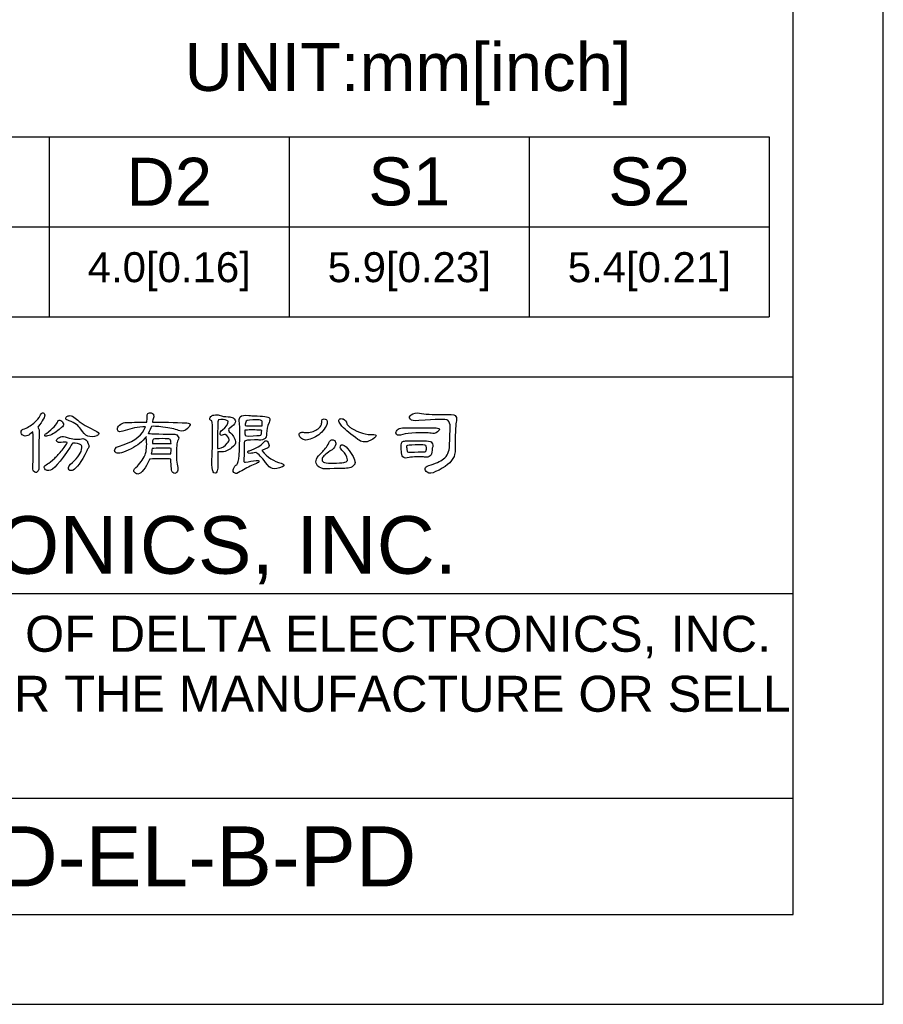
# Model space of a CAD drawing. Header units: millimetres. Extents: x 0 to 420, y 0 to 594.
# Tile 10 of 25: x 276 to 420, y 0 to 164. Entities that reach past the tile are written whole.
import ezdxf
from ezdxf.enums import TextEntityAlignment as Align

# ---------------------------------------------------------------- set-up
doc = ezdxf.new("R2010")
doc.units = ezdxf.units.MM
for name, color, linetype in [('DELTA', 5, 'Continuous'), ('DF', 3, 'Continuous'), ('SPEC', 1, 'Continuous'), ('TXT', 2, 'Continuous')]:
    doc.layers.add(name, color=color, linetype=linetype)
doc.styles.add('TEXTSTYLE_1', font='ARIAL.TTF')

msp = doc.modelspace()

# ---------------------------------------------------------------- linework, layer by layer
at = {"color": 7}
for p, q in [((420, 0), (420, 594)), ((18.95, 144.65), (401, 144.65)), ((281, 144.65), (281, 114.65)), ((321, 144.65), (321, 114.65)), ((361, 144.65), (361, 114.65)), ((401, 144.65), (401, 114.65)), ((18.95, 129.65), (401, 129.65)), ((18.95, 114.65), (401, 114.65)), ((0, 0), (420, 0))]:
    msp.add_line(p, q, dxfattribs=at)
at = {"layer": 'DELTA', "color": 7}
for points, knots in [([(278.27, 95.43), (278.27, 95.42), (278.28, 95.41), (278.29, 95.39), (278.29, 95.39), (278.34, 94.18), (278.34, 92.32), (278.27, 89.81), (278.27, 89.81), (278.24, 89.33), (278.28, 89.02), (278.4, 88.87), (278.4, 88.87), (278.65, 88.61), (278.86, 88.57), (279.01, 88.76), (279.01, 88.76), (279.24, 88.98), (279.33, 89.41), (279.27, 90.04), (279.27, 90.04), (279.22, 91.79), (279.24, 93.52), (279.34, 95.22), (279.34, 95.22), (279.37, 95.63), (279.28, 95.97), (279.08, 96.22), (279.08, 96.22), (279.94, 97.27), (280.32, 98), (280.22, 98.4), (280.22, 98.4), (280.15, 98.57), (280.03, 98.64), (279.86, 98.62), (279.86, 98.62), (279.72, 98.58), (279.59, 98.39), (279.45, 98.05), (279.45, 98.05), (279.33, 97.78), (278.99, 97.4), (278.44, 96.92), (278.44, 96.92), (277.88, 96.47), (277.29, 96.13), (276.67, 95.88), (276.67, 95.88), (276.45, 95.82), (276.32, 95.65), (276.31, 95.39), (276.31, 95.39), (276.31, 95.17), (276.41, 95), (276.62, 94.87), (276.62, 94.87), (276.85, 94.72), (277.12, 94.71), (277.45, 94.83), (277.45, 94.83), (277.63, 94.92), (277.9, 95.12), (278.27, 95.43)], [0, 0, 0, 0, 0.0625, 0.0625, 0.0625, 0.0625, 0.125, 0.125, 0.125, 0.125, 0.1875, 0.1875, 0.1875, 0.1875, 0.25, 0.25, 0.25, 0.25, 0.3125, 0.3125, 0.3125, 0.3125, 0.375, 0.375, 0.375, 0.375, 0.4375, 0.4375, 0.4375, 0.4375, 0.5, 0.5, 0.5, 0.5, 0.5625, 0.5625, 0.5625, 0.5625, 0.625, 0.625, 0.625, 0.625, 0.6875, 0.6875, 0.6875, 0.6875, 0.75, 0.75, 0.75, 0.75, 0.8125, 0.8125, 0.8125, 0.8125, 0.875, 0.875, 0.875, 0.875, 0.9375, 0.9375, 0.9375, 0.9375, 1, 1, 1, 1]), ([(297.71, 90.89), (297.77, 90.93), (298.41, 90.95), (299.62, 90.97), (299.62, 90.97), (300.47, 90.98), (301.02, 90.96), (301.28, 90.92), (301.28, 90.92), (301.28, 89.6), (301.38, 88.85), (301.58, 88.66), (301.58, 88.66), (301.69, 88.57), (301.8, 88.52), (301.91, 88.51), (301.91, 88.51), (302.1, 88.55), (302.25, 88.67), (302.36, 88.87), (302.36, 88.87), (302.47, 89.09), (302.47, 89.4), (302.37, 89.78), (302.37, 89.78), (302.18, 90.44), (302.14, 91.59), (302.24, 93.24), (302.24, 93.24), (302.24, 93.57), (302.31, 93.83), (302.45, 94.03), (302.45, 94.03), (302.54, 94.18), (302.59, 94.31), (302.58, 94.43), (302.58, 94.43), (302.55, 94.58), (302.48, 94.7), (302.37, 94.81), (302.37, 94.81), (302.23, 94.99), (302.02, 95.07), (301.74, 95.07), (301.74, 95.07), (301.58, 95.07), (301, 95.08), (300.01, 95.09), (300.01, 95.09), (298.91, 95.1), (298.27, 95.11), (298.09, 95.13), (298.09, 95.13), (297.87, 95.16), (297.72, 95.17), (297.64, 95.17), (297.64, 95.17), (297.58, 95.17), (297.52, 95.16), (297.46, 95.13), (297.46, 95.13), (297.75, 95.65), (297.94, 96.06), (298.04, 96.36), (298.04, 96.36), (298.32, 96.39), (298.96, 96.36), (299.95, 96.25), (299.95, 96.25), (301.08, 96.13), (301.95, 95.93), (302.55, 95.66), (302.55, 95.66), (303.12, 95.47), (303.62, 95.58), (304.03, 95.99), (304.03, 95.99), (304.36, 96.38), (304.51, 96.63), (304.48, 96.73), (304.48, 96.73), (304.44, 96.85), (304.26, 96.91), (303.93, 96.93), (303.93, 96.93), (301.8, 97.04), (299.89, 97.08), (298.2, 97.06), (298.2, 97.06), (298.24, 97.33), (298.29, 97.57), (298.37, 97.79), (298.37, 97.79), (298.43, 98.02), (298.43, 98.21), (298.35, 98.37), (298.35, 98.37), (298.26, 98.51), (298.14, 98.58), (297.98, 98.6), (297.98, 98.6), (297.77, 98.63), (297.58, 98.59), (297.42, 98.49), (297.42, 98.49), (297.33, 98.4), (297.29, 98.21), (297.31, 97.92), (297.31, 97.92), (297.32, 97.67), (297.3, 97.38), (297.26, 97.06), (297.26, 97.06), (295.73, 97.06), (294.51, 97.03), (293.62, 96.98), (293.62, 96.98), (293.27, 96.95), (292.97, 96.82), (292.73, 96.59), (292.73, 96.59), (292.48, 96.36), (292.35, 96.13), (292.35, 95.89), (292.35, 95.89), (292.36, 95.72), (292.44, 95.6), (292.61, 95.52), (292.61, 95.52), (292.75, 95.43), (293.1, 95.48), (293.66, 95.68), (293.66, 95.68), (294.62, 96.03), (295.75, 96.24), (297.05, 96.29), (297.05, 96.29), (296.56, 94.98), (295.32, 93.97), (293.33, 93.27), (293.33, 93.27), (292.35, 93.05), (291.87, 92.74), (291.88, 92.35), (291.88, 92.35), (291.89, 92.21), (291.98, 92.07), (292.14, 91.96), (292.14, 91.96), (292.5, 91.74), (293.33, 91.96), (294.65, 92.61), (294.65, 92.61), (295.69, 93.14), (296.53, 93.84), (297.18, 94.7), (297.18, 94.7), (297.15, 94.56), (297.16, 94.35), (297.2, 94.09), (297.2, 94.09), (297.29, 93.13), (297.22, 92.3), (296.97, 91.59), (296.97, 91.59), (296.59, 90.82), (296.08, 90.12), (295.45, 89.49), (295.45, 89.49), (295.07, 89.17), (295, 88.89), (295.25, 88.67), (295.25, 88.67), (295.45, 88.48), (295.63, 88.4), (295.78, 88.42), (295.78, 88.42), (296.41, 88.52), (297.04, 89.33), (297.68, 90.82), (297.68, 90.82), (297.68, 90.85), (297.69, 90.87), (297.71, 90.89)], [0, 0, 0, 0, 0.021739, 0.021739, 0.021739, 0.021739, 0.043478, 0.043478, 0.043478, 0.043478, 0.065217, 0.065217, 0.065217, 0.065217, 0.086957, 0.086957, 0.086957, 0.086957, 0.108696, 0.108696, 0.108696, 0.108696, 0.130435, 0.130435, 0.130435, 0.130435, 0.152174, 0.152174, 0.152174, 0.152174, 0.173913, 0.173913, 0.173913, 0.173913, 0.195652, 0.195652, 0.195652, 0.195652, 0.217391, 0.217391, 0.217391, 0.217391, 0.23913, 0.23913, 0.23913, 0.23913, 0.26087, 0.26087, 0.26087, 0.26087, 0.282609, 0.282609, 0.282609, 0.282609, 0.304348, 0.304348, 0.304348, 0.304348, 0.326087, 0.326087, 0.326087, 0.326087, 0.347826, 0.347826, 0.347826, 0.347826, 0.369565, 0.369565, 0.369565, 0.369565, 0.391304, 0.391304, 0.391304, 0.391304, 0.413043, 0.413043, 0.413043, 0.413043, 0.434783, 0.434783, 0.434783, 0.434783, 0.456522, 0.456522, 0.456522, 0.456522, 0.478261, 0.478261, 0.478261, 0.478261, 0.5, 0.5, 0.5, 0.5, 0.521739, 0.521739, 0.521739, 0.521739, 0.543478, 0.543478, 0.543478, 0.543478, 0.565217, 0.565217, 0.565217, 0.565217, 0.586957, 0.586957, 0.586957, 0.586957, 0.608696, 0.608696, 0.608696, 0.608696, 0.630435, 0.630435, 0.630435, 0.630435, 0.652174, 0.652174, 0.652174, 0.652174, 0.673913, 0.673913, 0.673913, 0.673913, 0.695652, 0.695652, 0.695652, 0.695652, 0.717391, 0.717391, 0.717391, 0.717391, 0.73913, 0.73913, 0.73913, 0.73913, 0.76087, 0.76087, 0.76087, 0.76087, 0.782609, 0.782609, 0.782609, 0.782609, 0.804348, 0.804348, 0.804348, 0.804348, 0.826087, 0.826087, 0.826087, 0.826087, 0.847826, 0.847826, 0.847826, 0.847826, 0.869565, 0.869565, 0.869565, 0.869565, 0.891304, 0.891304, 0.891304, 0.891304, 0.913043, 0.913043, 0.913043, 0.913043, 0.934783, 0.934783, 0.934783, 0.934783, 0.956522, 0.956522, 0.956522, 0.956522, 0.978261, 0.978261, 0.978261, 0.978261, 1, 1, 1, 1]), ([(342.6, 97.33), (345.54, 97.58), (347.14, 97.6), (347.4, 97.37), (347.4, 97.37), (347.68, 97.12), (347.82, 96.76), (347.81, 96.29), (347.81, 96.29), (347.78, 95.22), (347.75, 94.18), (347.72, 93.19), (347.72, 93.19), (347.69, 92.17), (347.36, 91.42), (346.73, 90.93), (346.73, 90.93), (346.16, 90.51), (345.33, 90.14), (344.24, 89.82), (344.24, 89.82), (343.89, 89.74), (343.7, 89.58), (343.67, 89.34), (343.67, 89.34), (343.64, 89.09), (343.75, 88.88), (343.98, 88.71), (343.98, 88.71), (344.32, 88.46), (344.79, 88.49), (345.39, 88.81), (345.39, 88.81), (347.01, 89.53), (348.04, 90.38), (348.47, 91.35), (348.47, 91.35), (348.61, 91.71), (348.68, 92.37), (348.67, 93.34), (348.67, 93.34), (348.66, 95.53), (348.72, 96.85), (348.85, 97.29), (348.85, 97.29), (348.91, 97.51), (348.91, 97.69), (348.86, 97.84), (348.86, 97.84), (348.81, 97.98), (348.74, 98.1), (348.65, 98.18), (348.65, 98.18), (348.45, 98.34), (347.78, 98.4), (346.64, 98.35), (346.64, 98.35), (344.82, 98.32), (343.51, 98.38), (342.71, 98.55), (342.71, 98.55), (342.18, 98.66), (341.71, 98.58), (341.3, 98.3), (341.3, 98.3), (341, 98.08), (340.96, 97.84), (341.18, 97.56), (341.18, 97.56), (341.35, 97.33), (341.83, 97.26), (342.6, 97.33)], [0, 0, 0, 0, 0.055556, 0.055556, 0.055556, 0.055556, 0.111111, 0.111111, 0.111111, 0.111111, 0.166667, 0.166667, 0.166667, 0.166667, 0.222222, 0.222222, 0.222222, 0.222222, 0.277778, 0.277778, 0.277778, 0.277778, 0.333333, 0.333333, 0.333333, 0.333333, 0.388889, 0.388889, 0.388889, 0.388889, 0.444444, 0.444444, 0.444444, 0.444444, 0.5, 0.5, 0.5, 0.5, 0.555556, 0.555556, 0.555556, 0.555556, 0.611111, 0.611111, 0.611111, 0.611111, 0.666667, 0.666667, 0.666667, 0.666667, 0.722222, 0.722222, 0.722222, 0.722222, 0.777778, 0.777778, 0.777778, 0.777778, 0.833333, 0.833333, 0.833333, 0.833333, 0.888889, 0.888889, 0.888889, 0.888889, 0.944444, 0.944444, 0.944444, 0.944444, 1, 1, 1, 1]), ([(283.04, 96.15), (283.33, 96.32), (283.43, 96.52), (283.36, 96.77), (283.36, 96.77), (283.27, 97.01), (283.13, 97.2), (282.94, 97.33), (282.94, 97.33), (282.69, 97.47), (282.52, 97.43), (282.43, 97.18), (282.43, 97.18), (282.24, 96.66), (281.61, 96), (280.54, 95.2), (280.54, 95.2), (280.3, 95.13), (280.21, 95.01), (280.27, 94.81), (280.27, 94.81), (280.32, 94.7), (280.48, 94.68), (280.72, 94.76), (280.72, 94.76), (281.36, 94.92), (282.01, 95.29), (282.66, 95.85), (282.66, 95.85), (282.83, 96), (282.95, 96.1), (283.04, 96.15)], [0, 0, 0, 0, 0.125, 0.125, 0.125, 0.125, 0.25, 0.25, 0.25, 0.25, 0.375, 0.375, 0.375, 0.375, 0.5, 0.5, 0.5, 0.5, 0.625, 0.625, 0.625, 0.625, 0.75, 0.75, 0.75, 0.75, 0.875, 0.875, 0.875, 0.875, 1, 1, 1, 1]), ([(284.34, 97.29), (285.28, 96.95), (285.91, 96.48), (286.26, 95.88), (286.26, 95.88), (286.94, 94.73), (287.83, 94.38), (288.91, 94.81), (288.91, 94.81), (288.92, 94.82), (288.94, 94.83), (288.98, 94.84), (288.98, 94.84), (289.18, 94.93), (289.28, 95.05), (289.27, 95.2), (289.27, 95.2), (289.26, 95.31), (288.79, 95.59), (287.86, 96.04), (287.86, 96.04), (286.63, 96.71), (285.78, 97.27), (285.33, 97.74), (285.33, 97.74), (285.02, 98.02), (284.74, 98.16), (284.48, 98.15), (284.48, 98.15), (284.23, 98.14), (284.04, 98.09), (283.93, 98), (283.93, 98), (283.76, 97.85), (283.71, 97.72), (283.78, 97.6), (283.78, 97.6), (283.82, 97.51), (284.01, 97.41), (284.34, 97.29)], [0, 0, 0, 0, 0.1, 0.1, 0.1, 0.1, 0.2, 0.2, 0.2, 0.2, 0.3, 0.3, 0.3, 0.3, 0.4, 0.4, 0.4, 0.4, 0.5, 0.5, 0.5, 0.5, 0.6, 0.6, 0.6, 0.6, 0.7, 0.7, 0.7, 0.7, 0.8, 0.8, 0.8, 0.8, 0.9, 0.9, 0.9, 0.9, 1, 1, 1, 1]), ([(308.12, 97.26), (308.23, 96.74), (308.23, 94.46), (308.12, 90.41), (308.12, 90.41), (308.08, 89.77), (308.15, 89.23), (308.31, 88.78), (308.31, 88.78), (308.38, 88.62), (308.48, 88.54), (308.63, 88.54), (308.63, 88.54), (308.74, 88.54), (308.85, 88.61), (308.93, 88.76), (308.93, 88.76), (309.05, 88.98), (309.1, 89.29), (309.1, 89.67), (309.1, 89.67), (309.09, 90.57), (309.09, 91.4), (309.08, 92.16), (309.08, 92.16), (309.17, 92.13), (309.3, 92.11), (309.47, 92.09), (309.47, 92.09), (310.27, 92.1), (310.9, 92.34), (311.36, 92.8), (311.36, 92.8), (311.86, 93.1), (312.09, 93.46), (312.03, 93.86), (312.03, 93.86), (311.97, 94.38), (311.62, 94.91), (310.99, 95.47), (310.99, 95.47), (310.83, 95.7), (310.86, 95.9), (311.09, 96.07), (311.09, 96.07), (312.11, 96.76), (312.29, 97.32), (311.63, 97.77), (311.63, 97.77), (311.43, 97.89), (311.17, 97.95), (310.84, 97.97), (310.84, 97.97), (310.31, 97.96), (309.8, 98.05), (309.31, 98.23), (309.31, 98.23), (309.09, 98.3), (308.8, 98.3), (308.45, 98.24), (308.45, 98.24), (308.22, 98.21), (308.05, 98.12), (307.93, 97.99), (307.93, 97.99), (307.79, 97.81), (307.74, 97.66), (307.78, 97.52), (307.78, 97.52), (307.79, 97.47), (307.9, 97.38), (308.12, 97.26)], [0, 0, 0, 0, 0.055556, 0.055556, 0.055556, 0.055556, 0.111111, 0.111111, 0.111111, 0.111111, 0.166667, 0.166667, 0.166667, 0.166667, 0.222222, 0.222222, 0.222222, 0.222222, 0.277778, 0.277778, 0.277778, 0.277778, 0.333333, 0.333333, 0.333333, 0.333333, 0.388889, 0.388889, 0.388889, 0.388889, 0.444444, 0.444444, 0.444444, 0.444444, 0.5, 0.5, 0.5, 0.5, 0.555556, 0.555556, 0.555556, 0.555556, 0.611111, 0.611111, 0.611111, 0.611111, 0.666667, 0.666667, 0.666667, 0.666667, 0.722222, 0.722222, 0.722222, 0.722222, 0.777778, 0.777778, 0.777778, 0.777778, 0.833333, 0.833333, 0.833333, 0.833333, 0.888889, 0.888889, 0.888889, 0.888889, 0.944444, 0.944444, 0.944444, 0.944444, 1, 1, 1, 1]), ([(309.08, 96.77), (309.08, 97.02), (309.12, 97.25), (309.2, 97.45), (309.2, 97.45), (309.78, 97.54), (310.25, 97.51), (310.58, 97.34), (310.58, 97.34), (310.67, 97.33), (310.74, 97.29), (310.79, 97.21), (310.79, 97.21), (310.79, 96.69), (310.49, 96.2), (309.9, 95.76), (309.9, 95.76), (309.54, 95.59), (309.41, 95.34), (309.51, 95.01), (309.51, 95.01), (309.58, 94.83), (309.74, 94.81), (309.99, 94.95), (309.99, 94.95), (310.17, 95.04), (310.28, 95.06), (310.32, 95.02), (310.32, 95.02), (310.71, 94.76), (310.93, 94.47), (311.01, 94.13), (311.01, 94.13), (311.04, 94.01), (310.93, 93.82), (310.66, 93.57), (310.66, 93.57), (310.3, 93.07), (309.81, 92.78), (309.19, 92.7), (309.19, 92.7), (309.12, 92.69), (309.08, 92.67), (309.06, 92.65), (309.06, 92.65), (309.06, 94.49), (309.06, 95.87), (309.08, 96.77)], [0, 0, 0, 0, 0.083333, 0.083333, 0.083333, 0.083333, 0.166667, 0.166667, 0.166667, 0.166667, 0.25, 0.25, 0.25, 0.25, 0.333333, 0.333333, 0.333333, 0.333333, 0.416667, 0.416667, 0.416667, 0.416667, 0.5, 0.5, 0.5, 0.5, 0.583333, 0.583333, 0.583333, 0.583333, 0.666667, 0.666667, 0.666667, 0.666667, 0.75, 0.75, 0.75, 0.75, 0.833333, 0.833333, 0.833333, 0.833333, 0.916667, 0.916667, 0.916667, 0.916667, 1, 1, 1, 1]), ([(314.25, 98.16), (313.53, 98.28), (313.05, 98.21), (312.82, 97.95), (312.82, 97.95), (312.69, 97.8), (312.63, 97.59), (312.66, 97.32), (312.66, 97.32), (312.8, 96.03), (312.79, 94.1), (312.65, 91.52), (312.65, 91.52), (312.56, 90.7), (312.43, 90.18), (312.24, 89.96), (312.24, 89.96), (312.04, 89.87), (311.85, 89.64), (311.68, 89.28), (311.68, 89.28), (311.58, 89.08), (311.61, 88.88), (311.76, 88.69), (311.76, 88.69), (311.9, 88.55), (312.06, 88.49), (312.25, 88.51), (312.25, 88.51), (312.99, 88.92), (313.74, 89.33), (314.51, 89.74), (314.51, 89.74), (314.79, 89.88), (315.13, 90.03), (315.53, 90.19), (315.53, 90.19), (315.83, 90.31), (315.97, 90.42), (315.94, 90.52), (315.94, 90.52), (315.93, 90.67), (315.78, 90.72), (315.48, 90.67), (315.48, 90.67), (314.92, 90.61), (314.33, 90.51), (313.71, 90.38), (313.71, 90.38), (313.62, 90.37), (313.56, 90.37), (313.52, 90.38), (313.52, 90.38), (313.46, 90.42), (313.43, 90.57), (313.44, 90.84), (313.44, 90.84), (313.48, 91.55), (313.49, 92.38), (313.48, 93.3), (313.48, 93.3), (313.48, 93.61), (313.51, 93.8), (313.56, 93.87), (313.56, 93.87), (313.65, 94.01), (314.2, 94.09), (315.23, 94.12), (315.23, 94.12), (315.49, 94.13), (315.73, 94.11), (315.97, 94.07), (315.97, 94.07), (316.41, 94.04), (316.74, 94.13), (316.97, 94.34), (316.97, 94.34), (317.1, 94.45), (317.19, 94.73), (317.21, 95.16), (317.21, 95.16), (317.21, 95.76), (317.35, 96.37), (317.64, 97), (317.64, 97), (317.78, 97.31), (317.8, 97.55), (317.69, 97.73), (317.69, 97.73), (317.52, 97.98), (316.66, 98.11), (315.12, 98.12), (315.12, 98.12), (314.6, 98.15), (314.31, 98.16), (314.25, 98.16)], [0, 0, 0, 0, 0.041667, 0.041667, 0.041667, 0.041667, 0.083333, 0.083333, 0.083333, 0.083333, 0.125, 0.125, 0.125, 0.125, 0.166667, 0.166667, 0.166667, 0.166667, 0.208333, 0.208333, 0.208333, 0.208333, 0.25, 0.25, 0.25, 0.25, 0.291667, 0.291667, 0.291667, 0.291667, 0.333333, 0.333333, 0.333333, 0.333333, 0.375, 0.375, 0.375, 0.375, 0.416667, 0.416667, 0.416667, 0.416667, 0.458333, 0.458333, 0.458333, 0.458333, 0.5, 0.5, 0.5, 0.5, 0.541667, 0.541667, 0.541667, 0.541667, 0.583333, 0.583333, 0.583333, 0.583333, 0.625, 0.625, 0.625, 0.625, 0.666667, 0.666667, 0.666667, 0.666667, 0.708333, 0.708333, 0.708333, 0.708333, 0.75, 0.75, 0.75, 0.75, 0.791667, 0.791667, 0.791667, 0.791667, 0.833333, 0.833333, 0.833333, 0.833333, 0.875, 0.875, 0.875, 0.875, 0.916667, 0.916667, 0.916667, 0.916667, 0.958333, 0.958333, 0.958333, 0.958333, 1, 1, 1, 1]), ([(316.45, 96.45), (316.3, 96.43), (315.83, 96.42), (315.02, 96.43), (315.02, 96.43), (314.36, 96.43), (313.9, 96.45), (313.65, 96.48), (313.65, 96.48), (313.65, 96.82), (313.7, 97.07), (313.82, 97.22), (313.82, 97.22), (313.94, 97.38), (314.56, 97.47), (315.68, 97.47), (315.68, 97.47), (316.1, 97.46), (316.35, 97.4), (316.42, 97.29), (316.42, 97.29), (316.5, 97.18), (316.53, 96.9), (316.49, 96.45), (316.49, 96.45), (316.48, 96.46), (316.47, 96.46), (316.45, 96.45)], [0, 0, 0, 0, 0.142857, 0.142857, 0.142857, 0.142857, 0.285714, 0.285714, 0.285714, 0.285714, 0.428571, 0.428571, 0.428571, 0.428571, 0.571429, 0.571429, 0.571429, 0.571429, 0.714286, 0.714286, 0.714286, 0.714286, 0.857143, 0.857143, 0.857143, 0.857143, 1, 1, 1, 1]), ([(326.41, 97), (326.42, 96.77), (326.33, 96.54), (326.16, 96.3), (326.16, 96.3), (325.72, 95.83), (325.17, 95.52), (324.49, 95.37), (324.49, 95.37), (324.16, 95.31), (323.83, 95.31), (323.51, 95.36), (323.51, 95.36), (323.2, 95.4), (322.98, 95.39), (322.85, 95.33), (322.85, 95.33), (322.73, 95.28), (322.66, 95.18), (322.63, 95.05), (322.63, 95.05), (322.61, 94.87), (322.7, 94.67), (322.92, 94.45), (322.92, 94.45), (323.08, 94.28), (323.29, 94.16), (323.52, 94.09), (323.52, 94.09), (323.71, 94.01), (324.21, 94.13), (325.03, 94.46), (325.03, 94.46), (325.9, 94.85), (326.55, 95.42), (326.98, 96.17), (326.98, 96.17), (327.21, 96.52), (327.33, 96.81), (327.34, 97.03), (327.34, 97.03), (327.34, 97.23), (327.28, 97.38), (327.16, 97.48), (327.16, 97.48), (327.07, 97.57), (326.95, 97.62), (326.82, 97.62), (326.82, 97.62), (326.67, 97.61), (326.57, 97.56), (326.5, 97.48), (326.5, 97.48), (326.44, 97.37), (326.41, 97.21), (326.41, 97)], [0, 0, 0, 0, 0.071429, 0.071429, 0.071429, 0.071429, 0.142857, 0.142857, 0.142857, 0.142857, 0.214286, 0.214286, 0.214286, 0.214286, 0.285714, 0.285714, 0.285714, 0.285714, 0.357143, 0.357143, 0.357143, 0.357143, 0.428571, 0.428571, 0.428571, 0.428571, 0.5, 0.5, 0.5, 0.5, 0.571429, 0.571429, 0.571429, 0.571429, 0.642857, 0.642857, 0.642857, 0.642857, 0.714286, 0.714286, 0.714286, 0.714286, 0.785714, 0.785714, 0.785714, 0.785714, 0.857143, 0.857143, 0.857143, 0.857143, 0.928571, 0.928571, 0.928571, 0.928571, 1, 1, 1, 1]), ([(329.78, 96.39), (330.42, 95.75), (331.31, 95.01), (332.45, 94.18), (332.45, 94.18), (333, 93.75), (333.58, 93.65), (334.2, 93.88), (334.2, 93.88), (334.8, 94.08), (335.2, 94.34), (335.4, 94.65), (335.4, 94.65), (335.55, 94.88), (335.44, 94.99), (335.08, 94.98), (335.08, 94.98), (333.82, 94.95), (332.56, 95.32), (331.32, 96.09), (331.32, 96.09), (331.15, 96.2), (331.01, 96.3), (330.9, 96.39), (330.9, 96.39), (330.74, 96.53), (330.65, 96.67), (330.62, 96.8), (330.62, 96.8), (330.53, 97.21), (330.32, 97.47), (329.99, 97.6), (329.99, 97.6), (329.76, 97.68), (329.57, 97.68), (329.4, 97.6), (329.4, 97.6), (329.26, 97.51), (329.23, 97.33), (329.33, 97.07), (329.33, 97.07), (329.43, 96.81), (329.57, 96.59), (329.78, 96.39)], [0, 0, 0, 0, 0.090909, 0.090909, 0.090909, 0.090909, 0.181818, 0.181818, 0.181818, 0.181818, 0.272727, 0.272727, 0.272727, 0.272727, 0.363636, 0.363636, 0.363636, 0.363636, 0.454545, 0.454545, 0.454545, 0.454545, 0.545455, 0.545455, 0.545455, 0.545455, 0.636364, 0.636364, 0.636364, 0.636364, 0.727273, 0.727273, 0.727273, 0.727273, 0.818182, 0.818182, 0.818182, 0.818182, 0.909091, 0.909091, 0.909091, 0.909091, 1, 1, 1, 1]), ([(313.62, 95.72), (314.11, 95.78), (314.91, 95.79), (316.02, 95.73), (316.02, 95.73), (316.24, 95.73), (316.38, 95.71), (316.42, 95.68), (316.42, 95.68), (316.38, 95.26), (316.32, 95.01), (316.24, 94.91), (316.24, 94.91), (316.11, 94.84), (315.41, 94.79), (314.16, 94.74), (314.16, 94.74), (313.91, 94.74), (313.75, 94.77), (313.67, 94.84), (313.67, 94.84), (313.62, 94.9), (313.58, 95.19), (313.58, 95.72), (313.58, 95.72), (313.58, 95.72), (313.6, 95.72), (313.62, 95.72)], [0, 0, 0, 0, 0.142857, 0.142857, 0.142857, 0.142857, 0.285714, 0.285714, 0.285714, 0.285714, 0.428571, 0.428571, 0.428571, 0.428571, 0.571429, 0.571429, 0.571429, 0.571429, 0.714286, 0.714286, 0.714286, 0.714286, 0.857143, 0.857143, 0.857143, 0.857143, 1, 1, 1, 1]), ([(340.65, 96.11), (340.31, 96.15), (339.95, 96.14), (339.57, 96.07), (339.57, 96.07), (339.24, 95.98), (339, 95.82), (338.86, 95.59), (338.86, 95.59), (338.74, 95.37), (338.74, 95.17), (338.87, 94.99), (338.87, 94.99), (339.01, 94.84), (339.36, 94.84), (339.94, 94.99), (339.94, 94.99), (340.41, 95.14), (341.14, 95.23), (342.11, 95.28), (342.11, 95.28), (343.18, 95.32), (344.03, 95.3), (344.67, 95.22), (344.67, 95.22), (345.03, 95.16), (345.31, 95.19), (345.5, 95.31), (345.5, 95.31), (345.81, 95.51), (345.98, 95.69), (346.02, 95.87), (346.02, 95.87), (346.06, 96.01), (345.87, 96.09), (345.46, 96.1), (345.46, 96.1), (342.34, 96.1), (340.74, 96.1), (340.65, 96.11)], [0, 0, 0, 0, 0.1, 0.1, 0.1, 0.1, 0.2, 0.2, 0.2, 0.2, 0.3, 0.3, 0.3, 0.3, 0.4, 0.4, 0.4, 0.4, 0.5, 0.5, 0.5, 0.5, 0.6, 0.6, 0.6, 0.6, 0.7, 0.7, 0.7, 0.7, 0.8, 0.8, 0.8, 0.8, 0.9, 0.9, 0.9, 0.9, 1, 1, 1, 1]), ([(284, 93.68), (283.99, 93.67), (283.99, 93.65), (283.99, 93.61), (283.99, 93.61), (283.92, 93.41), (283.65, 93.01), (283.17, 92.42), (283.17, 92.42), (282.7, 91.86), (282.29, 91.41), (281.92, 91.07), (281.92, 91.07), (281.37, 90.56), (280.97, 90.25), (280.72, 90.12), (280.72, 90.12), (280.41, 89.92), (280.22, 89.74), (280.15, 89.58), (280.15, 89.58), (280.11, 89.46), (280.19, 89.31), (280.39, 89.12), (280.39, 89.12), (280.59, 89.01), (280.76, 88.96), (280.91, 88.98), (280.91, 88.98), (281.62, 89.01), (282.81, 90.32), (284.48, 92.9), (284.48, 92.9), (284.62, 93.18), (284.74, 93.37), (284.84, 93.47), (284.84, 93.47), (284.85, 93.5), (284.86, 93.53), (284.86, 93.57), (284.86, 93.57), (285.55, 93.57), (286.02, 93.47), (286.27, 93.28), (286.27, 93.28), (286.42, 93.16), (286.47, 92.99), (286.44, 92.76), (286.44, 92.76), (286.35, 92.02), (285.83, 91.21), (284.86, 90.32), (284.86, 90.32), (284.36, 89.96), (284.15, 89.61), (284.23, 89.28), (284.23, 89.28), (284.27, 89.13), (284.34, 89.04), (284.45, 89.02), (284.45, 89.02), (284.6, 88.98), (284.77, 89), (284.96, 89.07), (284.96, 89.07), (285.56, 89.35), (286.33, 90.42), (287.27, 92.27), (287.27, 92.27), (287.35, 92.49), (287.44, 92.65), (287.53, 92.76), (287.53, 92.76), (287.59, 92.83), (287.62, 92.91), (287.63, 93.01), (287.63, 93.01), (287.63, 93.04), (287.55, 93.28), (287.39, 93.75), (287.39, 93.75), (287.37, 93.88), (287.21, 94.04), (286.93, 94.23), (286.93, 94.23), (286.76, 94.35), (286.49, 94.35), (286.14, 94.25), (286.14, 94.25), (285.64, 94.16), (284.93, 94.25), (283.99, 94.51), (283.99, 94.51), (283.5, 94.68), (283.13, 94.72), (282.9, 94.64), (282.9, 94.64), (282.59, 94.5), (282.38, 94.35), (282.27, 94.18), (282.27, 94.18), (282.13, 94.01), (282.18, 93.86), (282.42, 93.73), (282.42, 93.73), (282.59, 93.67), (282.78, 93.65), (282.99, 93.68), (282.99, 93.68), (283.49, 93.73), (283.83, 93.73), (284, 93.68)], [0, 0, 0, 0, 0.035714, 0.035714, 0.035714, 0.035714, 0.071429, 0.071429, 0.071429, 0.071429, 0.107143, 0.107143, 0.107143, 0.107143, 0.142857, 0.142857, 0.142857, 0.142857, 0.178571, 0.178571, 0.178571, 0.178571, 0.214286, 0.214286, 0.214286, 0.214286, 0.25, 0.25, 0.25, 0.25, 0.285714, 0.285714, 0.285714, 0.285714, 0.321429, 0.321429, 0.321429, 0.321429, 0.357143, 0.357143, 0.357143, 0.357143, 0.392857, 0.392857, 0.392857, 0.392857, 0.428571, 0.428571, 0.428571, 0.428571, 0.464286, 0.464286, 0.464286, 0.464286, 0.5, 0.5, 0.5, 0.5, 0.535714, 0.535714, 0.535714, 0.535714, 0.571429, 0.571429, 0.571429, 0.571429, 0.607143, 0.607143, 0.607143, 0.607143, 0.642857, 0.642857, 0.642857, 0.642857, 0.678571, 0.678571, 0.678571, 0.678571, 0.714286, 0.714286, 0.714286, 0.714286, 0.75, 0.75, 0.75, 0.75, 0.785714, 0.785714, 0.785714, 0.785714, 0.821429, 0.821429, 0.821429, 0.821429, 0.857143, 0.857143, 0.857143, 0.857143, 0.892857, 0.892857, 0.892857, 0.892857, 0.928571, 0.928571, 0.928571, 0.928571, 0.964286, 0.964286, 0.964286, 0.964286, 1, 1, 1, 1]), ([(299.84, 93.49), (299.02, 93.49), (298.47, 93.5), (298.2, 93.53), (298.2, 93.53), (298.2, 93.87), (298.23, 94.08), (298.3, 94.18), (298.3, 94.18), (298.36, 94.27), (298.69, 94.31), (299.3, 94.31), (299.3, 94.31), (300.12, 94.32), (300.66, 94.3), (300.92, 94.27), (300.92, 94.27), (301.01, 94.24), (301.08, 94.2), (301.13, 94.16), (301.13, 94.16), (301.22, 94.04), (301.28, 93.82), (301.32, 93.51), (301.32, 93.51), (301.06, 93.51), (300.57, 93.5), (299.84, 93.49)], [0, 0, 0, 0, 0.142857, 0.142857, 0.142857, 0.142857, 0.285714, 0.285714, 0.285714, 0.285714, 0.428571, 0.428571, 0.428571, 0.428571, 0.571429, 0.571429, 0.571429, 0.571429, 0.714286, 0.714286, 0.714286, 0.714286, 0.857143, 0.857143, 0.857143, 0.857143, 1, 1, 1, 1]), ([(315.41, 92), (315.87, 91.78), (316.42, 91.22), (317.05, 90.33), (317.05, 90.33), (317.47, 89.73), (317.86, 89.39), (318.22, 89.32), (318.22, 89.32), (318.67, 89.26), (319.2, 89.35), (319.81, 89.59), (319.81, 89.59), (319.84, 89.62), (319.87, 89.63), (319.89, 89.63), (319.89, 89.63), (320.26, 89.85), (320.18, 90.04), (319.65, 90.21), (319.65, 90.21), (318.46, 90.49), (317.39, 91.19), (316.43, 92.32), (316.43, 92.32), (316.71, 92.49), (316.96, 92.6), (317.19, 92.65), (317.19, 92.65), (317.5, 92.74), (317.65, 92.92), (317.65, 93.17), (317.65, 93.17), (317.62, 93.43), (317.52, 93.65), (317.38, 93.83), (317.38, 93.83), (317.18, 94.03), (317, 94.02), (316.84, 93.8), (316.84, 93.8), (316.27, 93.16), (315.44, 92.67), (314.37, 92.31), (314.37, 92.31), (314.15, 92.31), (314.05, 92.21), (314.08, 92.02), (314.08, 92.02), (314.09, 91.91), (314.23, 91.85), (314.51, 91.86), (314.51, 91.86), (314.73, 91.86), (315.03, 91.91), (315.41, 92)], [0, 0, 0, 0, 0.071429, 0.071429, 0.071429, 0.071429, 0.142857, 0.142857, 0.142857, 0.142857, 0.214286, 0.214286, 0.214286, 0.214286, 0.285714, 0.285714, 0.285714, 0.285714, 0.357143, 0.357143, 0.357143, 0.357143, 0.428571, 0.428571, 0.428571, 0.428571, 0.5, 0.5, 0.5, 0.5, 0.571429, 0.571429, 0.571429, 0.571429, 0.642857, 0.642857, 0.642857, 0.642857, 0.714286, 0.714286, 0.714286, 0.714286, 0.785714, 0.785714, 0.785714, 0.785714, 0.857143, 0.857143, 0.857143, 0.857143, 0.928571, 0.928571, 0.928571, 0.928571, 1, 1, 1, 1]), ([(327.06, 92.72), (326.81, 92.42), (326.61, 92.21), (326.46, 92.08), (326.46, 92.08), (325.97, 91.61), (325.66, 91.22), (325.53, 90.92), (325.53, 90.92), (325.41, 90.63), (325.43, 90.32), (325.57, 89.99), (325.57, 89.99), (325.72, 89.68), (326.08, 89.45), (326.67, 89.3), (326.67, 89.3), (326.8, 89.28), (327.41, 89.28), (328.5, 89.32), (328.5, 89.32), (328.66, 89.34), (329.12, 89.36), (329.87, 89.36), (329.87, 89.36), (330.39, 89.35), (330.78, 89.39), (331.04, 89.47), (331.04, 89.47), (331.35, 89.53), (331.62, 89.68), (331.84, 89.93), (331.84, 89.93), (331.95, 90.08), (331.99, 90.27), (331.95, 90.52), (331.95, 90.52), (331.88, 90.83), (331.71, 91.21), (331.44, 91.65), (331.44, 91.65), (331.13, 92.17), (330.8, 92.6), (330.47, 92.94), (330.47, 92.94), (330.27, 93.14), (330.08, 93.26), (329.89, 93.3), (329.89, 93.3), (329.75, 93.32), (329.65, 93.3), (329.59, 93.21), (329.59, 93.21), (329.53, 93.12), (329.5, 93), (329.51, 92.84), (329.51, 92.84), (329.55, 92.67), (329.68, 92.46), (329.92, 92.21), (329.92, 92.21), (330.36, 91.86), (330.62, 91.39), (330.7, 90.81), (330.7, 90.81), (330.73, 90.61), (330.58, 90.46), (330.26, 90.38), (330.26, 90.38), (330.07, 90.32), (329.61, 90.27), (328.88, 90.22), (328.88, 90.22), (328.22, 90.18), (327.63, 90.21), (327.13, 90.29), (327.13, 90.29), (326.78, 90.35), (326.57, 90.46), (326.5, 90.63), (326.5, 90.63), (326.45, 90.77), (326.46, 90.95), (326.54, 91.16), (326.54, 91.16), (326.74, 91.49), (327.27, 91.92), (328.13, 92.45), (328.13, 92.45), (328.47, 92.76), (328.67, 93.06), (328.75, 93.37), (328.75, 93.37), (328.78, 93.61), (328.72, 93.82), (328.57, 93.98), (328.57, 93.98), (328.42, 94.1), (328.25, 94.14), (328.06, 94.09), (328.06, 94.09), (327.89, 94.05), (327.73, 93.9), (327.6, 93.64), (327.6, 93.64), (327.4, 93.25), (327.23, 92.94), (327.06, 92.72)], [0, 0, 0, 0, 0.037037, 0.037037, 0.037037, 0.037037, 0.074074, 0.074074, 0.074074, 0.074074, 0.111111, 0.111111, 0.111111, 0.111111, 0.148148, 0.148148, 0.148148, 0.148148, 0.185185, 0.185185, 0.185185, 0.185185, 0.222222, 0.222222, 0.222222, 0.222222, 0.259259, 0.259259, 0.259259, 0.259259, 0.296296, 0.296296, 0.296296, 0.296296, 0.333333, 0.333333, 0.333333, 0.333333, 0.37037, 0.37037, 0.37037, 0.37037, 0.407407, 0.407407, 0.407407, 0.407407, 0.444444, 0.444444, 0.444444, 0.444444, 0.481481, 0.481481, 0.481481, 0.481481, 0.518519, 0.518519, 0.518519, 0.518519, 0.555556, 0.555556, 0.555556, 0.555556, 0.592593, 0.592593, 0.592593, 0.592593, 0.62963, 0.62963, 0.62963, 0.62963, 0.666667, 0.666667, 0.666667, 0.666667, 0.703704, 0.703704, 0.703704, 0.703704, 0.740741, 0.740741, 0.740741, 0.740741, 0.777778, 0.777778, 0.777778, 0.777778, 0.814815, 0.814815, 0.814815, 0.814815, 0.851852, 0.851852, 0.851852, 0.851852, 0.888889, 0.888889, 0.888889, 0.888889, 0.925926, 0.925926, 0.925926, 0.925926, 0.962963, 0.962963, 0.962963, 0.962963, 1, 1, 1, 1]), ([(343.52, 91.24), (343.94, 91.18), (344.26, 91.24), (344.5, 91.44), (344.5, 91.44), (344.7, 91.6), (344.8, 91.93), (344.79, 92.42), (344.79, 92.42), (344.82, 92.62), (344.85, 92.8), (344.9, 92.97), (344.9, 92.97), (344.94, 93.32), (344.85, 93.59), (344.64, 93.76), (344.64, 93.76), (344.37, 93.98), (342.94, 94.03), (340.37, 93.93), (340.37, 93.93), (340.13, 93.93), (339.95, 93.87), (339.84, 93.77), (339.84, 93.77), (339.65, 93.61), (339.61, 93.02), (339.73, 92), (339.73, 92), (339.72, 92), (339.72, 91.99), (339.73, 91.97), (339.73, 91.97), (339.73, 91.58), (339.85, 91.3), (340.07, 91.15), (340.07, 91.15), (340.22, 91.06), (340.51, 91.06), (340.96, 91.15), (340.96, 91.15), (341.27, 91.23), (341.72, 91.27), (342.3, 91.27), (342.3, 91.27), (342.97, 91.28), (343.37, 91.27), (343.52, 91.24)], [0, 0, 0, 0, 0.083333, 0.083333, 0.083333, 0.083333, 0.166667, 0.166667, 0.166667, 0.166667, 0.25, 0.25, 0.25, 0.25, 0.333333, 0.333333, 0.333333, 0.333333, 0.416667, 0.416667, 0.416667, 0.416667, 0.5, 0.5, 0.5, 0.5, 0.583333, 0.583333, 0.583333, 0.583333, 0.666667, 0.666667, 0.666667, 0.666667, 0.75, 0.75, 0.75, 0.75, 0.833333, 0.833333, 0.833333, 0.833333, 0.916667, 0.916667, 0.916667, 0.916667, 1, 1, 1, 1]), ([(299.62, 91.76), (298.88, 91.75), (298.33, 91.76), (297.98, 91.79), (297.98, 91.79), (298.05, 92.09), (298.1, 92.39), (298.15, 92.67), (298.15, 92.67), (298.15, 92.67), (298.18, 92.67), (298.22, 92.67), (298.22, 92.67), (298.44, 92.7), (298.99, 92.73), (299.84, 92.74), (299.84, 92.74), (300.59, 92.74), (301.08, 92.73), (301.31, 92.7), (301.31, 92.7), (301.3, 92.39), (301.29, 92.09), (301.28, 91.79), (301.28, 91.79), (300.98, 91.78), (300.43, 91.77), (299.62, 91.76)], [0, 0, 0, 0, 0.142857, 0.142857, 0.142857, 0.142857, 0.285714, 0.285714, 0.285714, 0.285714, 0.428571, 0.428571, 0.428571, 0.428571, 0.571429, 0.571429, 0.571429, 0.571429, 0.714286, 0.714286, 0.714286, 0.714286, 0.857143, 0.857143, 0.857143, 0.857143, 1, 1, 1, 1]), ([(341.99, 93.26), (343.06, 93.28), (343.66, 93.26), (343.78, 93.17), (343.78, 93.17), (343.81, 93.14), (343.84, 93), (343.85, 92.76), (343.85, 92.76), (343.86, 92.45), (343.83, 92.27), (343.78, 92.2), (343.78, 92.2), (343.71, 92.15), (343.57, 92.12), (343.35, 92.12), (343.35, 92.12), (342.97, 92.13), (342.22, 92.11), (341.1, 92.05), (341.1, 92.05), (340.9, 92.04), (340.76, 92.06), (340.7, 92.11), (340.7, 92.11), (340.66, 92.12), (340.63, 92.24), (340.61, 92.48), (340.61, 92.48), (340.55, 92.86), (340.54, 93.07), (340.58, 93.1), (340.58, 93.1), (340.67, 93.19), (341.14, 93.24), (341.99, 93.26)], [0, 0, 0, 0, 0.111111, 0.111111, 0.111111, 0.111111, 0.222222, 0.222222, 0.222222, 0.222222, 0.333333, 0.333333, 0.333333, 0.333333, 0.444444, 0.444444, 0.444444, 0.444444, 0.555556, 0.555556, 0.555556, 0.555556, 0.666667, 0.666667, 0.666667, 0.666667, 0.777778, 0.777778, 0.777778, 0.777778, 0.888889, 0.888889, 0.888889, 0.888889, 1, 1, 1, 1])]:
    msp.add_open_spline(points, degree=3, knots=knots, dxfattribs=at)
at = {"layer": 'DF', "color": 7}
for p, q in [((405, 15), (405, 579)), ((405, 104.58), (15, 104.58)), ((405, 68.46), (15, 68.46)), ((405, 34.29), (15, 34.29)), ((15, 15), (405, 15))]:
    msp.add_line(p, q, dxfattribs=at)

# ---------------------------------------------------------------- texts
at = {"color": 7, "style": 'TEXTSTYLE_1'}
msp.add_text('UNIT:mm[inch]', height=8, dxfattribs=at).set_placement((340.8, 152.29), align=Align.CENTER)
at = {"color": 7, "width": 40, "attachment_point": 5, "style": 'TEXTSTYLE_1'}
for s, insert, char_height in [('D2', (301, 137.15), 8), ('S1', (341, 137.15), 8), ('S2', (381, 137.15), 8), ('4.0[0.16]', (301, 122.15), 5), ('5.9[0.23]', (341, 122.15), 5), ('5.4[0.21]', (381, 122.15), 5)]:
    msp.add_mtext(s, dxfattribs=dict(at, insert=insert, char_height=char_height))
at = {"layer": 'DELTA', "color": 7, "style": 'TEXTSTYLE_1'}
msp.add_text('DELTA ELECTRONICS, INC. ', height=9.6, dxfattribs=at).set_placement((172.39, 71.79))
at = {"layer": 'SPEC', "color": 7, "insert": (18.99, 64.78), "char_height": 6, "width": 393.4779, "attachment_point": 1, "style": 'TEXTSTYLE_1'}
msp.add_mtext('THESE DRAWINGS AND SPECIFICATIONS ARE THE PROPERTY OF DELTA ELECTRONICS, INC. \\PAND SHALL NOT BE REPRODUCED OR USED AS THE BASIS FOR THE MANUFACTURE OR SELL \\POF APPARATUSES OR DEVICES WITHOUT PERMISSION.', dxfattribs=at)
at = {"layer": 'TXT', "color": 7, "style": 'TEXTSTYLE_1'}
msp.add_text('VFD-EL-B-PD', height=10, dxfattribs=at).set_placement((298.32, 19.67), align=Align.CENTER)

doc.saveas('drawing.dxf')
